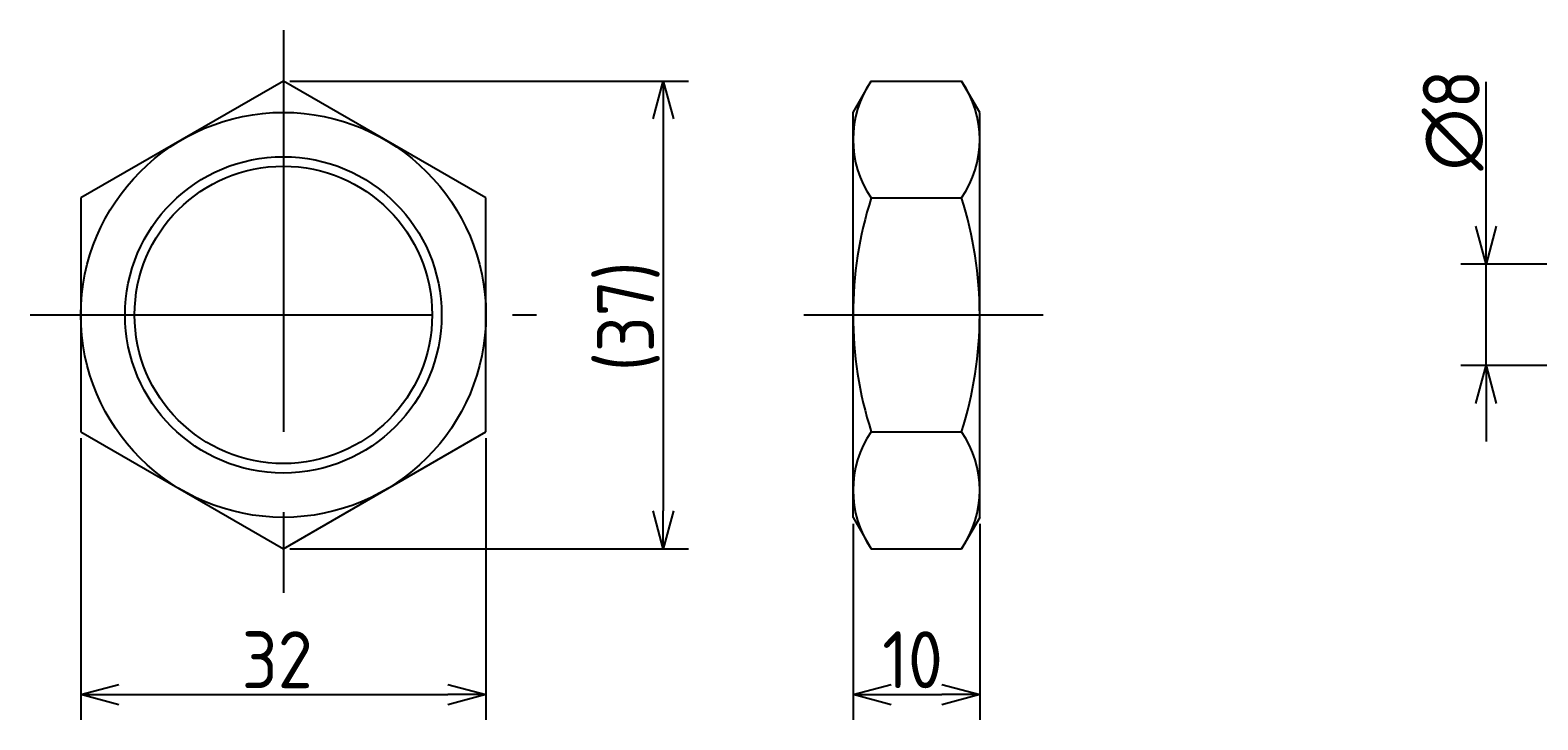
# Model space of a CAD drawing. Extents: x 30 to 377, y 138 to 208.
# Tile 1 of 3: x 30 to 149, y 153 to 208. Entities that reach past the tile are written whole.
import ezdxf

# ---------------------------------------------------------------- set-up
doc = ezdxf.new("R2010")
doc.units = 0
doc.linetypes.add('CENTER', pattern=[50.8, 31.75, -6.35, 6.35, -6.35])
doc.layers.get('0').update_dxf_attribs({"linetype": 'CONTINUOUS'})
doc.layers.get('DEFPOINTS').update_dxf_attribs({"linetype": 'CONTINUOUS'})
for name, color, linetype in [('図形', 7, 'CONTINUOUS'), ('図枠', 7, 'CONTINUOUS'), ('寸法_文字', 3, 'CONTINUOUS')]:
    doc.layers.add(name, color=color, linetype=linetype)
doc.layers.get('0').off()
doc.styles.add('DIMENSION', font='isocp.shx', dxfattribs={"bigfont": 'bigfont.shx'})
doc.dimstyles.get("Standard").update_dxf_attribs({"dimtxt": 0.18, "dimasz": 0.18, "dimexe": 0.18, "dimexo": 0.0625, "dimgap": 0.09, "dimtad": 0, "dimtih": 1, "dimtoh": 1, "dimzin": 0, "dimcen": 0.09, "dimazin": 3, "dimtfac": 1, "dimtofl": 0, "dimtmove": 0, "dimatfit": 3})

# ---------------------------------------------------------------- blocks, each defined once
blk = doc.blocks.new('_OPEN30')
at = {"color": 0, "linetype": 'BYBLOCK'}
for p, q in [((-1, 0.268), (0, 0)), ((0, 0), (-1, -0.268)), ((0, 0), (-1, 0))]:
    blk.add_line(p, q, dxfattribs=at)
blk = doc.blocks.new('*U35')
at = {"layer": '寸法_文字', "color": 3, "style": 'DIMENSION'}
blk.add_text('32', height=4.5, dxfattribs=at).set_placement((46.71, 155.5))
blk = doc.blocks.new('*D1')
at = {"layer": 'DEFPOINTS', "color": 0}
for p in [(34, 175.76), (66, 175.76), (66, 155)]:
    blk.add_point(p, dxfattribs=at)
at = {"layer": '寸法_文字', "color": 3}
for p, q in [((34, 175.26), (34, 153)), ((66, 175.26), (66, 153)), ((37, 155), (63, 155))]:
    blk.add_line(p, q, dxfattribs=at)
at = {"layer": '図枠'}
blk.add_blockref('*U35', (0, 0), dxfattribs=at)
at = {"layer": '寸法_文字', "color": 3, "xscale": 3, "yscale": 3, "zscale": 3, "rotation": 180}
blk.add_blockref('_OPEN30', (34, 155), dxfattribs=at)
at = {"layer": '寸法_文字', "color": 3, "xscale": 3, "yscale": 3, "zscale": 3}
blk.add_blockref('_OPEN30', (66, 155), dxfattribs=at)
blk = doc.blocks.new('*U34')
at = {"layer": '寸法_文字', "color": 3, "style": 'DIMENSION'}
blk.add_text('(37)', height=4.5, rotation=90, dxfattribs=at).set_placement((79.28, 180.54))
blk = doc.blocks.new('*D2')
at = {"layer": 'DEFPOINTS', "color": 0}
for p in [(50, 203.48), (50, 166.52), (80, 166.52)]:
    blk.add_point(p, dxfattribs=at)
at = {"layer": '寸法_文字', "color": 3}
for p, q in [((50.5, 203.48), (82, 203.48)), ((80, 200.48), (80, 169.52)), ((50.5, 166.52), (82, 166.52))]:
    blk.add_line(p, q, dxfattribs=at)
at = {"layer": '図枠'}
blk.add_blockref('*U34', (0, 0), dxfattribs=at)
at = {"layer": '寸法_文字', "color": 3, "xscale": 3, "yscale": 3, "zscale": 3}
for p, rotation in [((80, 203.48), 90), ((80, 166.52), 270)]:
    blk.add_blockref('_OPEN30', p, dxfattribs=dict(at, rotation=rotation))
blk = doc.blocks.new('*U36')
at = {"layer": '寸法_文字', "color": 3, "style": 'DIMENSION'}
blk.add_text('10', height=4.5, dxfattribs=at).set_placement((97.3, 155.5))
blk = doc.blocks.new('*D3')
at = {"layer": 'DEFPOINTS', "color": 0}
for p in [(95, 169), (105, 169), (105, 155)]:
    blk.add_point(p, dxfattribs=at)
at = {"layer": '寸法_文字', "color": 3}
for p, q in [((95, 168.5), (95, 153)), ((105, 168.5), (105, 153)), ((98, 155), (102, 155))]:
    blk.add_line(p, q, dxfattribs=at)
at = {"layer": '図枠'}
blk.add_blockref('*U36', (0, 0), dxfattribs=at)
at = {"layer": '寸法_文字', "color": 3, "xscale": 3, "yscale": 3, "zscale": 3, "rotation": 180}
blk.add_blockref('_OPEN30', (95, 155), dxfattribs=at)
at = {"layer": '寸法_文字', "color": 3, "xscale": 3, "yscale": 3, "zscale": 3}
blk.add_blockref('_OPEN30', (105, 155), dxfattribs=at)
blk = doc.blocks.new('*U32')
at = {"layer": '寸法_文字', "color": 3, "style": 'DIMENSION'}
blk.add_text('∅8', height=4.5, rotation=90, dxfattribs=at).set_placement((144.5, 196.4))
blk = doc.blocks.new('*D7')
at = {"layer": 'DEFPOINTS', "color": 0}
for p in [(145, 189), (157.5, 189), (157.5, 181)]:
    blk.add_point(p, dxfattribs=at)
at = {"layer": '寸法_文字', "color": 3}
for p, q in [((145, 192), (145, 203.425)), ((157, 189), (143, 189)), ((145, 181), (145, 189)), ((157, 181), (143, 181)), ((145, 178), (145, 175))]:
    blk.add_line(p, q, dxfattribs=at)
at = {"layer": '図枠'}
blk.add_blockref('*U32', (0, 0), dxfattribs=at)
at = {"layer": '寸法_文字', "color": 3, "xscale": 3, "yscale": 3, "zscale": 3}
for p, rotation in [((145, 189), 270), ((145, 181), 90)]:
    blk.add_blockref('_OPEN30', p, dxfattribs=dict(at, rotation=rotation))

msp = doc.modelspace()

# ---------------------------------------------------------------- linework, layer by layer
at = {"layer": '図形', "color": 3, "linetype": 'CENTER'}
for p, q in [((50, 207.5), (50, 162.5)), ((30, 185), (70, 185)), ((91.103, 185), (110, 185))]:
    msp.add_line(p, q, dxfattribs=at)
at = {"layer": '図形'}
for p, q in [((50, 203.475), (34, 194.238)), ((66, 194.238), (50, 203.475)), ((95, 201), (96.429, 203.475)), ((96.429, 203.475), (103.571, 203.475)), ((105, 201), (103.571, 203.475)), ((95, 169), (95, 201)), ((105, 169), (105, 201)), ((34, 194.238), (34, 175.762)), ((66, 175.762), (66, 194.238)), ((96.429, 194.238), (103.571, 194.238)), ((34, 175.762), (50, 166.525)), ((50, 166.525), (66, 175.762)), ((96.429, 175.762), (103.571, 175.762)), ((95, 169), (96.429, 166.525)), ((105, 169), (103.571, 166.525)), ((96.429, 166.525), (103.571, 166.525))]:
    msp.add_line(p, q, dxfattribs=at)
for radius in [16, 11.75]:
    msp.add_circle((50, 185), radius, dxfattribs=at)
at = {"layer": '図形', "color": 3}
msp.add_circle((50, 185), 12.5, dxfattribs=at)
at = {"layer": '図形'}
for centre, radius, start, end in [((103.179, 198.856), 8.179, 145.61575, 214.38425), ((96.821, 198.856), 8.179, 325.61575, 34.38425), ((125.571, 185), 30.571, 162.41205, 197.58795), ((74.429, 185), 30.571, 342.41205, 17.58795), ((103.179, 171.144), 8.179, 145.61575, 214.38425), ((96.821, 171.144), 8.179, 325.61575, 34.38425)]:
    msp.add_arc(centre, radius, start, end, dxfattribs=at)

# ---------------------------------------------------------------- dimensions: what is measured, and where the dimension line sits
at = {"layer": '寸法_文字'}
for base, p1, p2, text, override, picture, middle in [((145, 189), (157.5, 181), (157.5, 189), '%%c<>', {"dimse1": 0, "dimse2": 0}, '*D7', (145, 200)), ((80, 166.5248), (50, 203.4752), (50, 166.5248), '(<>)', {"dimdec": 1}, '*D2', (80, 185.4914))]:
    dim = msp.add_linear_dim(base=base, p1=p1, p2=p2, angle=90, text=text, dimstyle='Standard', override=override, dxfattribs=at)
    dim.commit()
    dim.dimension.update_dxf_attribs({"geometry": picture, "text_midpoint": middle, "dimtype": 128})
for base, p1, p2, picture, middle in [((66, 155), (34, 175.762), (66, 175.762), '*D1', (50, 155)), ((105, 155), (95, 169), (105, 169), '*D3', (100, 155))]:
    dim = msp.add_linear_dim(base=base, p1=p1, p2=p2, dimstyle='Standard', dxfattribs=at)
    dim.commit()
    dim.dimension.update_dxf_attribs({"geometry": picture, "text_midpoint": middle, "dimtype": 128})

doc.saveas('drawing.dxf')
